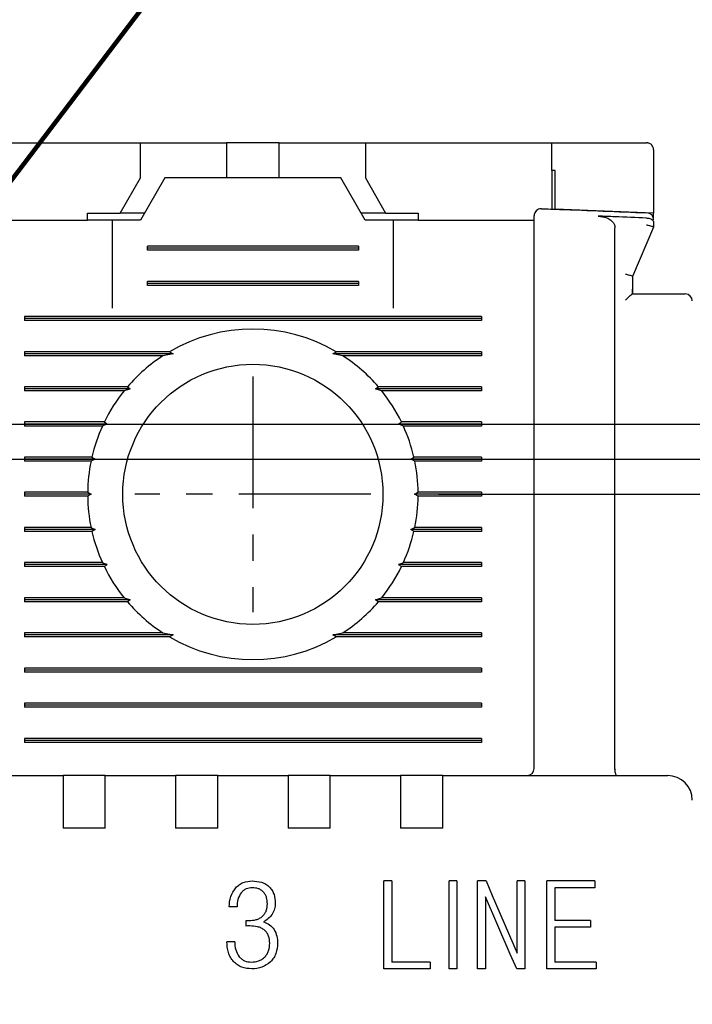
# Model space of a CAD drawing. Extents: x 2148 to 6475, y -907 to 1504.
# Tile 37 of 44: x 5617 to 5636, y 1322 to 1350. Entities that reach past the tile are written whole.
import ezdxf

# ---------------------------------------------------------------- set-up
doc = ezdxf.new("R2010")
doc.units = 0
doc.header["$LTSCALE"] = 3
doc.header["$MEASUREMENT"] = 0
doc.linetypes.add('CENTER', pattern=[2, 1.25, -0.25, 0.25, -0.25])
doc.layers.get('0').update_dxf_attribs({"linetype": 'CONTINUOUS'})
doc.layers.get('Defpoints').update_dxf_attribs({"linetype": 'CONTINUOUS'})
doc.layers.add('cen', color=1, linetype='CENTER')
doc.layers.add('di', color=3, linetype='CONTINUOUS')
doc.styles.add('KIM', font='ROMANS.shx', dxfattribs={"height": 5, "bigfont": 'GSG1.shx'})
doc.styles.get("Standard").update_dxf_attribs({"font": 'romans.shx', "height": 3, "bigfont": 'ghs.shx'})
doc.dimstyles.get("Standard").update_dxf_attribs({"dimtxt": 0.18, "dimasz": 0.18, "dimexe": 0.18, "dimexo": 0.0625, "dimgap": 0.09, "dimtad": 0, "dimtih": 1, "dimtoh": 1, "dimdec": 4, "dimzin": 0, "dimdsep": 46, "dimtxsty": 'Standard', "dimcen": 0.09, "dimadec": 0, "dimazin": 0, "dimtfac": 1, "dimtdec": 4, "dimtofl": 0, "dimtmove": 0, "dimatfit": 3, "dimfxl": 0, "dimtolj": 1, "dimtzin": 0, "dimarcsym": 0})
doc.dimstyles.new('STANDARD$0', dxfattribs={"dimtxt": 5, "dimasz": 5, "dimexe": 1, "dimexo": 2, "dimgap": 2, "dimtad": 1, "dimdec": 4, "dimzin": 12, "dimdsep": 46, "dimtxsty": 'KIM', "dimcen": -1, "dimdle": 0.1, "dimadec": 0, "dimazin": 0, "dimtfac": 1, "dimtdec": 4, "dimtmove": 0, "dimatfit": 3, "dimfxl": 0, "dimtolj": 1, "dimtzin": 0, "dimarcsym": 0})

# ---------------------------------------------------------------- blocks, each defined once
blk = doc.blocks.new('*D169')
at = {"layer": 'Defpoints', "color": 0}
for p in [(5626.897, 1336.868), (5626.897, 1256.868), (5673.831, 1256.868)]:
    blk.add_point(p, dxfattribs=at)
at = {"layer": 'di'}
for p, q in [((5628.897, 1336.868), (5675.831, 1336.868)), ((5673.831, 1334.068), (5673.831, 1259.668)), ((5628.897, 1256.868), (5675.831, 1256.868))]:
    blk.add_line(p, q, dxfattribs=at)
for points in [[(5673.364, 1334.068), (5674.298, 1334.068), (5673.831, 1336.868)], [(5673.364, 1259.668), (5674.298, 1259.668), (5673.831, 1256.868)]]:
    blk.add_solid(points, dxfattribs=at)
at = {"layer": 'di', "insert": (5670.331, 1296.868), "char_height": 3, "attachment_point": 5, "rotation": 90}
blk.add_mtext('\\A1;80', dxfattribs=at)
blk = doc.blocks.new('*D170')
at = {"layer": 'Defpoints', "color": 0}
for p in [(5635.42, 1328.868), (5635.42, 1264.868), (5663.831, 1264.868)]:
    blk.add_point(p, dxfattribs=at)
at = {"layer": 'di'}
for p, q in [((5637.42, 1328.868), (5665.831, 1328.868)), ((5663.831, 1326.068), (5663.831, 1267.668)), ((5637.42, 1264.868), (5665.831, 1264.868))]:
    blk.add_line(p, q, dxfattribs=at)
for points in [[(5663.364, 1326.068), (5664.298, 1326.068), (5663.831, 1328.868)], [(5663.364, 1267.668), (5664.298, 1267.668), (5663.831, 1264.868)]]:
    blk.add_solid(points, dxfattribs=at)
at = {"layer": 'di', "insert": (5660.331, 1296.868), "char_height": 3, "attachment_point": 5, "rotation": 90}
blk.add_mtext('\\A1;64', dxfattribs=at)
blk = doc.blocks.new('*D159')
at = {"layer": 'Defpoints', "color": 0}
for p in [(5614.475, 1338.868), (5614.397, 1337.868), (5643.933, 1337.868)]:
    blk.add_point(p, dxfattribs=at)
at = {"layer": 'di'}
for p, q in [((5643.933, 1341.668), (5643.933, 1349.183)), ((5616.475, 1338.868), (5645.933, 1338.868)), ((5643.933, 1337.868), (5643.933, 1338.868)), ((5616.397, 1337.868), (5645.933, 1337.868)), ((5643.933, 1335.068), (5643.933, 1332.268))]:
    blk.add_line(p, q, dxfattribs=at)
for points in [[(5643.467, 1341.668), (5644.4, 1341.668), (5643.933, 1338.868)], [(5643.467, 1335.068), (5644.4, 1335.068), (5643.933, 1337.868)]]:
    blk.add_solid(points, dxfattribs=at)
at = {"layer": 'di', "insert": (5640.433, 1346.826), "char_height": 3, "attachment_point": 5, "rotation": 90}
blk.add_mtext('\\A1;1', dxfattribs=at)
blk = doc.blocks.new('*D164')
at = {"layer": 'Defpoints', "color": 0}
for p in [(5614.475, 1338.868), (5614.397, 1254.868), (5683.831, 1254.868)]:
    blk.add_point(p, dxfattribs=at)
at = {"layer": 'di'}
for p, q in [((5616.475, 1338.868), (5685.831, 1338.868)), ((5683.831, 1336.068), (5683.831, 1257.668)), ((5616.397, 1254.868), (5685.831, 1254.868))]:
    blk.add_line(p, q, dxfattribs=at)
for points in [[(5683.364, 1336.068), (5684.298, 1336.068), (5683.831, 1338.868)], [(5683.364, 1257.668), (5684.298, 1257.668), (5683.831, 1254.868)]]:
    blk.add_solid(points, dxfattribs=at)
at = {"layer": 'di', "insert": (5680.331, 1296.868), "char_height": 3, "attachment_point": 5, "rotation": 90}
blk.add_mtext('\\A1;84', dxfattribs=at)

msp = doc.modelspace()

# ---------------------------------------------------------------- linework, layer by layer
for p, q in [((5615.12, 1346.868), (5620.42, 1346.868)), ((5620.42, 1345.868), (5620.42, 1346.868)), ((5620.42, 1346.868), (5622.37, 1346.868)), ((5622.37, 1346.868), (5622.87, 1346.868)), ((5622.87, 1346.868), (5622.87, 1345.868)), ((5624.37, 1346.868), (5622.87, 1346.868)), ((5624.37, 1345.868), (5624.37, 1346.868)), ((5624.37, 1346.868), (5624.87, 1346.868)), ((5624.87, 1346.868), (5626.82, 1346.868)), ((5626.82, 1346.868), (5626.82, 1345.868)), ((5626.82, 1346.868), (5632.12, 1346.868)), ((5632.12, 1346.082), (5632.12, 1346.868)), ((5635.02, 1346.668), (5635.02, 1344.868)), ((5632.12, 1346.082), (5632.12, 1344.982)), ((5632.22, 1344.979), (5632.22, 1346.078)), ((5619.843, 1344.868), (5620.42, 1345.868)), ((5621.12, 1345.868), (5620.427, 1344.668)), ((5626.12, 1345.868), (5621.12, 1345.868)), ((5626.813, 1344.668), (5626.12, 1345.868)), ((5626.82, 1345.868), (5627.397, 1344.868)), ((5618.92, 1344.868), (5619.843, 1344.868)), ((5618.92, 1344.668), (5618.92, 1344.868)), ((5620.543, 1344.868), (5619.843, 1344.868)), ((5627.397, 1344.868), (5626.697, 1344.868)), ((5627.397, 1344.868), (5628.32, 1344.868)), ((5628.32, 1344.868), (5628.32, 1344.668)), ((5635.02, 1344.868), (5632.22, 1344.979)), ((5635.02, 1344.724), (5635.02, 1344.868)), ((5615.62, 1344.668), (5618.92, 1344.668)), ((5619.62, 1344.668), (5618.92, 1344.668)), ((5619.62, 1344.668), (5619.62, 1342.168)), ((5620.427, 1344.668), (5619.62, 1344.668)), ((5627.62, 1344.668), (5626.813, 1344.668)), ((5627.62, 1342.168), (5627.62, 1344.668)), ((5628.32, 1344.668), (5627.62, 1344.668)), ((5628.32, 1344.668), (5631.62, 1344.668)), ((5634.82, 1344.727), (5634.827, 1344.727)), ((5635.02, 1344.596), (5635.02, 1344.469)), ((5633.92, 1329.054), (5633.92, 1344.449)), ((5635.02, 1344.468), (5634.42, 1343.068)), ((5635.02, 1344.469), (5635.02, 1344.468)), ((5620.62, 1343.811), (5620.62, 1343.926)), ((5626.62, 1343.926), (5620.62, 1343.926)), ((5626.62, 1343.868), (5620.62, 1343.868)), ((5626.62, 1343.811), (5620.62, 1343.811)), ((5626.62, 1343.926), (5626.62, 1343.811)), ((5631.62, 1329.068), (5631.62, 1343.91)), ((5620.62, 1342.811), (5620.62, 1342.926)), ((5626.62, 1342.926), (5620.62, 1342.926)), ((5626.62, 1342.868), (5620.62, 1342.868)), ((5626.62, 1342.926), (5626.62, 1342.811)), ((5634.42, 1343.069), (5634.42, 1342.702)), ((5634.42, 1343.068), (5634.42, 1343.069)), ((5626.62, 1342.811), (5620.62, 1342.811)), ((5634.419, 1342.568), (5635.42, 1342.568)), ((5634.42, 1342.702), (5634.42, 1342.568)), ((5617.12, 1341.926), (5617.12, 1341.811)), ((5630.12, 1341.926), (5617.12, 1341.926)), ((5630.12, 1341.868), (5617.12, 1341.868)), ((5630.12, 1341.811), (5617.12, 1341.811)), ((5630.12, 1341.926), (5630.12, 1341.811)), ((5621.248, 1340.926), (5617.12, 1340.926)), ((5617.12, 1340.926), (5617.12, 1340.811)), ((5621.248, 1340.926), (5621.348, 1340.868)), ((5625.892, 1340.868), (5625.992, 1340.926)), ((5630.12, 1340.926), (5625.992, 1340.926)), ((5630.12, 1340.926), (5630.12, 1340.811)), ((5621.348, 1340.868), (5617.12, 1340.868)), ((5621.061, 1340.811), (5617.12, 1340.811)), ((5621.348, 1340.868), (5621.061, 1340.811)), ((5626.179, 1340.811), (5625.892, 1340.868)), ((5630.12, 1340.868), (5625.892, 1340.868)), ((5630.12, 1340.811), (5626.179, 1340.811)), ((5620.051, 1339.926), (5617.12, 1339.926)), ((5617.12, 1339.926), (5617.12, 1339.811)), ((5620.133, 1339.868), (5617.12, 1339.868)), ((5619.955, 1339.811), (5617.12, 1339.811)), ((5630.12, 1339.868), (5627.107, 1339.868)), ((5630.12, 1339.926), (5627.189, 1339.926)), ((5630.12, 1339.811), (5627.285, 1339.811)), ((5630.12, 1339.926), (5630.12, 1339.811)), ((5621.22, 1339.668), (5621.221, 1339.685)), ((5626.019, 1339.685), (5626.02, 1339.668)), ((5619.394, 1338.926), (5617.12, 1338.926)), ((5617.12, 1338.926), (5617.12, 1338.811)), ((5630.12, 1338.926), (5627.846, 1338.926)), ((5630.12, 1338.926), (5630.12, 1338.811)), ((5619.477, 1338.868), (5617.12, 1338.868)), ((5619.34, 1338.811), (5617.12, 1338.811)), ((5630.12, 1338.868), (5627.762, 1338.868)), ((5630.12, 1338.811), (5627.9, 1338.811)), ((5619.041, 1337.926), (5617.12, 1337.926)), ((5617.12, 1337.926), (5617.12, 1337.811)), ((5619.13, 1337.868), (5617.12, 1337.868)), ((5619.015, 1337.811), (5617.12, 1337.811)), ((5619.13, 1337.868), (5619.015, 1337.811)), ((5619.041, 1337.926), (5619.13, 1337.868)), ((5628.11, 1337.868), (5628.199, 1337.926)), ((5628.225, 1337.811), (5628.11, 1337.868)), ((5630.12, 1337.868), (5628.11, 1337.868)), ((5630.12, 1337.926), (5628.199, 1337.926)), ((5630.12, 1337.811), (5628.225, 1337.811)), ((5630.12, 1337.926), (5630.12, 1337.811)), ((5618.92, 1336.926), (5617.12, 1336.926)), ((5617.12, 1336.926), (5617.12, 1336.811)), ((5619.02, 1336.868), (5617.12, 1336.868)), ((5618.92, 1336.811), (5617.12, 1336.811)), ((5618.92, 1336.926), (5619.02, 1336.868)), ((5619.02, 1336.868), (5618.92, 1336.811)), ((5628.22, 1336.868), (5628.32, 1336.926)), ((5630.12, 1336.868), (5628.22, 1336.868)), ((5628.32, 1336.811), (5628.22, 1336.868)), ((5630.12, 1336.926), (5628.32, 1336.926)), ((5630.12, 1336.811), (5628.32, 1336.811)), ((5630.12, 1336.926), (5630.12, 1336.811)), ((5619.015, 1335.926), (5617.12, 1335.926)), ((5617.12, 1335.926), (5617.12, 1335.811)), ((5619.13, 1335.868), (5617.12, 1335.868)), ((5619.015, 1335.926), (5619.13, 1335.868)), ((5619.13, 1335.868), (5619.041, 1335.811)), ((5628.11, 1335.868), (5628.225, 1335.926)), ((5630.12, 1335.868), (5628.11, 1335.868)), ((5628.199, 1335.811), (5628.11, 1335.868)), ((5630.12, 1335.926), (5628.225, 1335.926)), ((5630.12, 1335.926), (5630.12, 1335.811)), ((5619.041, 1335.811), (5617.12, 1335.811)), ((5630.12, 1335.811), (5628.199, 1335.811)), ((5619.34, 1334.926), (5617.12, 1334.926)), ((5617.12, 1334.926), (5617.12, 1334.811)), ((5619.477, 1334.868), (5617.12, 1334.868)), ((5619.394, 1334.811), (5617.12, 1334.811)), ((5630.12, 1334.868), (5627.762, 1334.868)), ((5630.12, 1334.811), (5627.846, 1334.811)), ((5630.12, 1334.926), (5627.9, 1334.926)), ((5630.12, 1334.926), (5630.12, 1334.811)), ((5619.955, 1333.926), (5617.12, 1333.926)), ((5617.12, 1333.926), (5617.12, 1333.811)), ((5621.22, 1334.053), (5621.22, 1334.068)), ((5626.02, 1334.068), (5626.02, 1334.053)), ((5630.12, 1333.926), (5627.285, 1333.926)), ((5630.12, 1333.926), (5630.12, 1333.811)), ((5620.133, 1333.868), (5617.12, 1333.868)), ((5620.051, 1333.811), (5617.12, 1333.811)), ((5630.12, 1333.868), (5627.107, 1333.868)), ((5630.12, 1333.811), (5627.189, 1333.811)), ((5621.061, 1332.926), (5617.12, 1332.926)), ((5617.12, 1332.926), (5617.12, 1332.811)), ((5621.348, 1332.868), (5617.12, 1332.868)), ((5621.248, 1332.811), (5617.12, 1332.811)), ((5621.061, 1332.926), (5621.348, 1332.868)), ((5621.348, 1332.868), (5621.248, 1332.811)), ((5625.892, 1332.868), (5626.179, 1332.926)), ((5630.12, 1332.868), (5625.892, 1332.868)), ((5625.992, 1332.811), (5625.892, 1332.868)), ((5630.12, 1332.811), (5625.992, 1332.811)), ((5630.12, 1332.926), (5626.179, 1332.926)), ((5630.12, 1332.926), (5630.12, 1332.811)), ((5617.12, 1331.926), (5617.12, 1331.811)), ((5630.12, 1331.926), (5617.12, 1331.926)), ((5630.12, 1331.926), (5630.12, 1331.811)), ((5630.12, 1331.868), (5617.12, 1331.868)), ((5630.12, 1331.811), (5617.12, 1331.811)), ((5617.12, 1330.926), (5617.12, 1330.811)), ((5630.12, 1330.926), (5617.12, 1330.926)), ((5630.12, 1330.868), (5617.12, 1330.868)), ((5630.12, 1330.811), (5617.12, 1330.811)), ((5630.12, 1330.926), (5630.12, 1330.811)), ((5617.12, 1329.926), (5617.12, 1329.811)), ((5630.12, 1329.926), (5617.12, 1329.926)), ((5630.12, 1329.868), (5617.12, 1329.868)), ((5630.12, 1329.811), (5617.12, 1329.811)), ((5630.12, 1329.926), (5630.12, 1329.811)), ((5604.02, 1328.868), (5618.22, 1328.868)), ((5618.22, 1328.868), (5618.22, 1328.177)), ((5619.42, 1328.868), (5618.22, 1328.868)), ((5619.42, 1328.868), (5621.42, 1328.868)), ((5619.42, 1328.177), (5619.42, 1328.868)), ((5621.42, 1328.868), (5621.42, 1328.177)), ((5622.62, 1328.868), (5621.42, 1328.868)), ((5622.62, 1328.868), (5624.62, 1328.868)), ((5622.62, 1328.177), (5622.62, 1328.868)), ((5624.62, 1328.868), (5624.62, 1328.177)), ((5625.82, 1328.868), (5624.62, 1328.868)), ((5625.82, 1328.868), (5627.82, 1328.868)), ((5625.82, 1328.177), (5625.82, 1328.868)), ((5627.82, 1328.868), (5627.82, 1328.177)), ((5629.02, 1328.868), (5627.82, 1328.868)), ((5629.02, 1328.868), (5635.42, 1328.868)), ((5629.02, 1328.177), (5629.02, 1328.868)), ((5633.92, 1329.054), (5633.92, 1329.052)), ((5618.22, 1328.177), (5618.22, 1327.368)), ((5619.42, 1327.368), (5619.42, 1328.177)), ((5621.42, 1328.177), (5621.42, 1327.368)), ((5622.62, 1327.368), (5622.62, 1328.177)), ((5624.62, 1328.177), (5624.62, 1327.368)), ((5625.82, 1327.368), (5625.82, 1328.177)), ((5627.82, 1328.177), (5627.82, 1327.368)), ((5629.02, 1327.368), (5629.02, 1328.177)), ((5619.42, 1327.368), (5618.22, 1327.368)), ((5622.62, 1327.368), (5621.42, 1327.368)), ((5625.82, 1327.368), (5624.62, 1327.368)), ((5629.02, 1327.368), (5627.82, 1327.368)), ((5627.344, 1323.368), (5627.344, 1325.868)), ((5627.569, 1325.868), (5627.344, 1325.868)), ((5627.569, 1325.868), (5627.569, 1323.561)), ((5629.423, 1325.872), (5629.201, 1325.872)), ((5629.201, 1323.372), (5629.201, 1325.872)), ((5629.423, 1325.872), (5629.423, 1323.372)), ((5630.012, 1323.368), (5630.012, 1325.868)), ((5630.257, 1325.868), (5630.012, 1325.868)), ((5630.257, 1325.868), (5630.429, 1325.451)), ((5631.134, 1323.817), (5631.134, 1325.868)), ((5631.358, 1325.868), (5631.134, 1325.868)), ((5631.358, 1325.868), (5631.358, 1323.368)), ((5631.98, 1323.368), (5631.98, 1325.868)), ((5633.344, 1325.868), (5631.98, 1325.868)), ((5633.344, 1325.868), (5633.344, 1325.676)), ((5633.344, 1325.676), (5632.205, 1325.676)), ((5632.205, 1325.676), (5632.205, 1324.747)), ((5630.942, 1323.786), (5630.237, 1325.42)), ((5630.237, 1325.42), (5630.237, 1323.368)), ((5630.429, 1325.451), (5631.134, 1323.817)), ((5623.169, 1325.131), (5622.944, 1325.131)), ((5623.425, 1324.586), (5623.425, 1324.747)), ((5633.222, 1324.747), (5632.205, 1324.747)), ((5633.222, 1324.747), (5633.222, 1324.554)), ((5633.222, 1324.554), (5632.205, 1324.554)), ((5632.205, 1324.554), (5632.205, 1323.561)), ((5623.105, 1324.138), (5622.88, 1324.138)), ((5628.66, 1323.561), (5627.569, 1323.561)), ((5628.66, 1323.561), (5628.66, 1323.368)), ((5631.13, 1323.368), (5630.942, 1323.786)), ((5633.387, 1323.561), (5632.205, 1323.561)), ((5633.387, 1323.561), (5633.387, 1323.368)), ((5628.66, 1323.368), (5627.344, 1323.368)), ((5629.423, 1323.372), (5629.201, 1323.372)), ((5630.237, 1323.368), (5630.012, 1323.368)), ((5631.358, 1323.368), (5631.13, 1323.368)), ((5633.387, 1323.368), (5631.98, 1323.368))]:
    msp.add_line(p, q)
at = {"flags": 128}
for points in [[(5632.22, 1346.078), (5632.207, 1346.079), (5632.195, 1346.079), (5632.182, 1346.079), (5632.17, 1346.08), (5632.157, 1346.08), (5632.145, 1346.081), (5632.132, 1346.081), (5632.12, 1346.082)], [(5620.051, 1339.926), (5620.093, 1339.896), (5620.133, 1339.868)], [(5627.107, 1339.868), (5627.147, 1339.896), (5627.189, 1339.926)], [(5619.394, 1338.926), (5619.46, 1338.88), (5619.477, 1338.868)], [(5619.477, 1334.868), (5619.46, 1334.856), (5619.394, 1334.811)], [(5627.846, 1334.811), (5627.78, 1334.856), (5627.762, 1334.868)], [(5620.133, 1333.868), (5620.093, 1333.84), (5620.051, 1333.811)], [(5627.189, 1333.811), (5627.147, 1333.84), (5627.107, 1333.868)], [(5623.425, 1324.747), (5623.472, 1324.745), (5623.509, 1324.743)], [(5623.53, 1324.589), (5623.471, 1324.588), (5623.425, 1324.586)]]:
    msp.add_lwpolyline(points, dxfattribs=at)
msp.add_circle((5623.62, 1336.868), 3.7)
for centre, radius, start, end in [((5631.82, 1344.793), 0.2, 87.9234, 180), ((5634.82, 1344.677), 0.2, 0, 87.6223), ((5635.92, 1342.368), 0.2, 0, 90), ((5623.62, 1336.868), 4.7, 59.6946, 120.3054), ((5623.62, 1336.868), 4.7, 122.9885, 139.4145), ((5623.62, 1336.868), 4.7, 40.5855, 57.0115), ((5623.62, 1336.868), 4.7, 141.2434, 154.0354), ((5623.62, 1336.868), 4.7, 25.9646, 38.7566), ((5623.62, 1336.868), 4.7, 155.591, 166.9942), ((5623.62, 1336.868), 4.7, 13.0058, 24.409), ((5623.62, 1336.868), 4.7, 168.4349, 179.2962), ((5623.62, 1336.868), 4.7, 0.7038, 11.5651), ((5623.62, 1336.868), 4.7, 180.7038, 191.5651), ((5623.62, 1336.868), 4.7, 348.4349, 359.2962), ((5623.62, 1336.868), 4.7, 193.0058, 204.409), ((5623.62, 1336.868), 4.7, 335.591, 346.9942), ((5623.62, 1336.868), 4.7, 205.9646, 218.7566), ((5623.62, 1336.868), 4.7, 321.2434, 334.0354), ((5623.62, 1336.868), 4.7, 220.5855, 237.0115), ((5623.62, 1336.868), 4.7, 302.9885, 319.4145), ((5623.62, 1336.868), 4.7, 239.6946, 300.3054), ((5631.42, 1329.068), 0.2, 270, 0), ((5635.42, 1328.168), 0.7, 0, 90)]:
    msp.add_arc(centre, radius, start, end)
for points, knots in [([(5632.12, 1346.868), (5632.833, 1346.868), (5633.733, 1346.868), (5634.633, 1346.868), (5634.82, 1346.868)], [0, 0, 0, 0, 0.792364, 1, 1, 1, 1]), ([(5635.02, 1346.668), (5635.013, 1346.714), (5635.005, 1346.77), (5634.941, 1346.829), (5634.907, 1346.85), (5634.869, 1346.863), (5634.84, 1346.868), (5634.824, 1346.868), (5634.82, 1346.868)], [0, 0, 0, 0, 0.582295, 0.707133, 0.83265, 0.904335, 0.976667, 1, 1, 1, 1]), ([(5631.827, 1344.993), (5631.999, 1344.987), (5632.999, 1344.95), (5633.999, 1344.91), (5634.828, 1344.876)], [0, 0, 0, 0, 0.17144, 1, 1, 1, 1]), ([(5631.62, 1343.91), (5631.62, 1343.945), (5631.62, 1344.09), (5631.62, 1344.334), (5631.62, 1344.588), (5631.62, 1344.76), (5631.62, 1344.782), (5631.62, 1344.793)], [0, 0, 0, 0, 0.071852, 0.304045, 0.536089, 0.768042, 1, 1, 1, 1]), ([(5633.442, 1344.783), (5633.525, 1344.773), (5633.653, 1344.758), (5633.799, 1344.678), (5633.877, 1344.598), (5633.915, 1344.519), (5633.918, 1344.469), (5633.92, 1344.449)], [0, 0, 0, 0, 0.386444, 0.5980593, 0.7673494, 0.9030567, 1, 1, 1, 1]), ([(5634.82, 1344.727), (5634.52, 1344.74), (5634.061, 1344.759), (5633.601, 1344.777), (5633.442, 1344.783)], [0, 0, 0, 0, 0.652978, 1, 1, 1, 1]), ([(5634.82, 1344.533), (5634.821, 1344.533), (5634.837, 1344.53), (5634.876, 1344.521), (5634.931, 1344.507), (5634.98, 1344.492), (5635.014, 1344.478), (5635.018, 1344.472), (5635.02, 1344.469)], [0, 0, 0, 0, 0.0143064, 0.1552583, 0.3703962, 0.5814888, 0.7907073, 1, 1, 1, 1]), ([(5634.827, 1344.727), (5634.847, 1344.726), (5634.889, 1344.722), (5634.943, 1344.703), (5634.987, 1344.674), (5635.014, 1344.637), (5635.02, 1344.61), (5635.02, 1344.596), (5635.02, 1344.596)], [0, 0, 0, 0, 0.188749, 0.377161, 0.574273, 0.792588, 0.990737, 1, 1, 1, 1]), ([(5634.22, 1343.133), (5634.221, 1343.132), (5634.237, 1343.129), (5634.276, 1343.121), (5634.331, 1343.107), (5634.38, 1343.092), (5634.414, 1343.078), (5634.418, 1343.072), (5634.42, 1343.069)], [0, 0, 0, 0, 0.014303, 0.155269, 0.370412, 0.5815, 0.790723, 1, 1, 1, 1]), ([(5634.22, 1342.391), (5634.221, 1342.392), (5634.23, 1342.401), (5634.266, 1342.437), (5634.323, 1342.491), (5634.375, 1342.538), (5634.407, 1342.564), (5634.415, 1342.567), (5634.419, 1342.568)], [0, 0, 0, 0, 0.007909, 0.106332, 0.436952, 0.679895, 0.839402, 1, 1, 1, 1]), ([(5634.419, 1342.568), (5634.419, 1342.613), (5634.42, 1342.658), (5634.42, 1342.701), (5634.42, 1342.702)], [0, 0, 0, 0, 0.9895606, 1, 1, 1, 1]), ([(5635.42, 1342.568), (5635.476, 1342.568), (5635.588, 1342.568), (5635.737, 1342.568), (5635.85, 1342.568), (5635.911, 1342.568), (5635.917, 1342.568), (5635.92, 1342.568)], [0, 0, 0, 0, 0.212947, 0.425872, 0.639421, 0.854292, 1, 1, 1, 1]), ([(5620.133, 1339.868), (5620.115, 1339.863), (5620.056, 1339.844), (5619.996, 1339.824), (5619.955, 1339.811)], [0, 0, 0, 0, 0.296334, 1, 1, 1, 1]), ([(5627.285, 1339.811), (5627.243, 1339.824), (5627.184, 1339.844), (5627.125, 1339.863), (5627.107, 1339.868)], [0, 0, 0, 0, 0.703666, 1, 1, 1, 1]), ([(5627.762, 1338.868), (5627.768, 1338.872), (5627.796, 1338.892), (5627.824, 1338.911), (5627.846, 1338.926)], [0, 0, 0, 0, 0.205242, 1, 1, 1, 1]), ([(5619.477, 1338.868), (5619.474, 1338.867), (5619.428, 1338.848), (5619.382, 1338.829), (5619.34, 1338.811)], [0, 0, 0, 0, 0.076336, 1, 1, 1, 1]), ([(5627.9, 1338.811), (5627.858, 1338.829), (5627.812, 1338.848), (5627.766, 1338.867), (5627.762, 1338.868)], [0, 0, 0, 0, 0.923664, 1, 1, 1, 1]), ([(5619.34, 1334.926), (5619.382, 1334.908), (5619.428, 1334.889), (5619.474, 1334.87), (5619.477, 1334.868)], [0, 0, 0, 0, 0.922333, 1, 1, 1, 1]), ([(5627.762, 1334.868), (5627.766, 1334.87), (5627.812, 1334.889), (5627.858, 1334.908), (5627.9, 1334.926)], [0, 0, 0, 0, 0.077667, 1, 1, 1, 1]), ([(5619.955, 1333.926), (5619.996, 1333.912), (5620.055, 1333.893), (5620.115, 1333.874), (5620.133, 1333.868)], [0, 0, 0, 0, 0.7026108, 1, 1, 1, 1]), ([(5627.107, 1333.868), (5627.125, 1333.874), (5627.184, 1333.893), (5627.244, 1333.912), (5627.285, 1333.926)], [0, 0, 0, 0, 0.2973892, 1, 1, 1, 1]), ([(5633.974, 1328.868), (5633.973, 1328.868), (5633.97, 1328.868), (5633.961, 1328.872), (5633.947, 1328.89), (5633.933, 1328.931), (5633.923, 1328.987), (5633.921, 1329.031), (5633.92, 1329.052)], [0, 0, 0, 0, 0.013217, 0.115338, 0.344001, 0.565226, 0.78254, 1, 1, 1, 1]), ([(5623.135, 1325.676), (5623.166, 1325.706), (5623.229, 1325.767), (5623.385, 1325.85), (5623.516, 1325.861), (5623.603, 1325.868)], [0, 0, 0, 0, 0.251597, 0.501735, 1, 1, 1, 1]), ([(5623.603, 1325.868), (5623.692, 1325.863), (5623.826, 1325.854), (5623.991, 1325.783), (5624.058, 1325.725), (5624.092, 1325.696)], [0, 0, 0, 0, 0.500587, 0.749875, 1, 1, 1, 1]), ([(5622.944, 1325.131), (5622.952, 1325.231), (5622.966, 1325.43), (5623.079, 1325.594), (5623.135, 1325.676)], [0, 0, 0, 0, 0.502485, 1, 1, 1, 1]), ([(5623.289, 1325.535), (5623.253, 1325.473), (5623.179, 1325.349), (5623.172, 1325.204), (5623.169, 1325.131)], [0, 0, 0, 0, 0.496748, 1, 1, 1, 1]), ([(5623.605, 1325.676), (5623.545, 1325.671), (5623.455, 1325.662), (5623.35, 1325.601), (5623.31, 1325.557), (5623.289, 1325.535)], [0, 0, 0, 0, 0.499036, 0.748555, 1, 1, 1, 1]), ([(5623.923, 1325.551), (5623.902, 1325.571), (5623.859, 1325.611), (5623.753, 1325.666), (5623.664, 1325.672), (5623.605, 1325.676)], [0, 0, 0, 0, 0.2499034, 0.499161, 1, 1, 1, 1]), ([(5624.034, 1325.22), (5624.03, 1325.28), (5624.024, 1325.369), (5623.979, 1325.481), (5623.942, 1325.528), (5623.923, 1325.551)], [0, 0, 0, 0, 0.500512, 0.7499, 1, 1, 1, 1]), ([(5624.092, 1325.696), (5624.119, 1325.664), (5624.173, 1325.601), (5624.244, 1325.447), (5624.253, 1325.322), (5624.258, 1325.237)], [0, 0, 0, 0, 0.249365, 0.498292, 1, 1, 1, 1]), ([(5623.893, 1324.865), (5623.916, 1324.889), (5623.961, 1324.936), (5624.022, 1325.055), (5624.029, 1325.154), (5624.034, 1325.22)], [0, 0, 0, 0, 0.25034, 0.499811, 1, 1, 1, 1]), ([(5624.258, 1325.237), (5624.255, 1325.181), (5624.249, 1325.07), (5624.197, 1324.971), (5624.171, 1324.922)], [0, 0, 0, 0, 0.50203, 1, 1, 1, 1]), ([(5624.171, 1324.922), (5624.136, 1324.878), (5624.066, 1324.79), (5623.969, 1324.733), (5623.92, 1324.705)], [0, 0, 0, 0, 0.500746, 1, 1, 1, 1]), ([(5623.509, 1324.743), (5623.578, 1324.747), (5623.681, 1324.753), (5623.812, 1324.801), (5623.866, 1324.844), (5623.893, 1324.865)], [0, 0, 0, 0, 0.500518, 0.750129, 1, 1, 1, 1]), ([(5623.92, 1324.705), (5623.981, 1324.683), (5624.101, 1324.639), (5624.184, 1324.54), (5624.225, 1324.491)], [0, 0, 0, 0, 0.500523, 1, 1, 1, 1]), ([(5623.953, 1324.47), (5623.922, 1324.491), (5623.861, 1324.533), (5623.717, 1324.581), (5623.605, 1324.586), (5623.53, 1324.589)], [0, 0, 0, 0, 0.248672, 0.497724, 1, 1, 1, 1]), ([(5624.098, 1324.097), (5624.094, 1324.166), (5624.087, 1324.27), (5624.026, 1324.396), (5623.977, 1324.445), (5623.953, 1324.47)], [0, 0, 0, 0, 0.50017, 0.749372, 1, 1, 1, 1]), ([(5624.225, 1324.491), (5624.255, 1324.428), (5624.315, 1324.303), (5624.32, 1324.164), (5624.323, 1324.095)], [0, 0, 0, 0, 0.500392, 1, 1, 1, 1]), ([(5623.072, 1323.574), (5623.04, 1323.614), (5622.978, 1323.693), (5622.896, 1323.882), (5622.886, 1324.035), (5622.88, 1324.138)], [0, 0, 0, 0, 0.248919, 0.497544, 1, 1, 1, 1]), ([(5623.105, 1324.138), (5623.107, 1324.061), (5623.113, 1323.909), (5623.192, 1323.778), (5623.231, 1323.713)], [0, 0, 0, 0, 0.502132, 1, 1, 1, 1]), ([(5623.958, 1323.704), (5623.981, 1323.731), (5624.028, 1323.785), (5624.086, 1323.918), (5624.093, 1324.025), (5624.098, 1324.097)], [0, 0, 0, 0, 0.249797, 0.498979, 1, 1, 1, 1]), ([(5624.323, 1324.095), (5624.315, 1323.997), (5624.303, 1323.851), (5624.218, 1323.674), (5624.153, 1323.602), (5624.121, 1323.565)], [0, 0, 0, 0, 0.49928, 0.748692, 1, 1, 1, 1]), ([(5623.588, 1323.368), (5623.492, 1323.376), (5623.349, 1323.388), (5623.176, 1323.476), (5623.106, 1323.541), (5623.072, 1323.574)], [0, 0, 0, 0, 0.4994776, 0.7489892, 1, 1, 1, 1]), ([(5623.231, 1323.713), (5623.253, 1323.69), (5623.298, 1323.643), (5623.412, 1323.575), (5623.51, 1323.567), (5623.576, 1323.561)], [0, 0, 0, 0, 0.250679, 0.500117, 1, 1, 1, 1]), ([(5623.576, 1323.561), (5623.646, 1323.566), (5623.751, 1323.574), (5623.879, 1323.634), (5623.932, 1323.681), (5623.958, 1323.704)], [0, 0, 0, 0, 0.499525, 0.748942, 1, 1, 1, 1]), ([(5624.121, 1323.565), (5624.042, 1323.506), (5623.885, 1323.386), (5623.687, 1323.374), (5623.588, 1323.368)], [0, 0, 0, 0, 0.498843, 1, 1, 1, 1])]:
    msp.add_open_spline(points, degree=3, knots=knots)
at = {"layer": 'cen'}
for p, q in [((5623.62, 1340.223), (5623.62, 1333.514)), ((5626.975, 1336.868), (5620.265, 1336.868))]:
    msp.add_line(p, q, dxfattribs=at)

# ---------------------------------------------------------------- dimensions: what is measured, and where the dimension line sits
at = {"layer": 'di'}
for base, p1, p2, override, picture, middle in [((5643.933, 1337.868), (5614.475, 1338.868), (5614.397, 1337.868), {"dimtxt": 3, "dimasz": 2.8, "dimexe": 2, "dimdec": 2, "dimzin": 8, "dimtxsty": 'Standard', "dimcen": 0, "dimclrd": 256, "dimclre": 256, "dimclrt": 256, "dimadec": 2, "dimazin": 2, "dimtfac": 0.6, "dimtdec": 2, "dimtzin": 8, "dimlwd": 65535, "dimlwe": 65535, "dimarcsym": 1}, '*D159', (5643.933, 1346.826)), ((5683.831, 1254.868), (5614.475, 1338.868), (5614.397, 1254.868), {"dimtxt": 3, "dimasz": 2.8, "dimexe": 2, "dimdec": 2, "dimzin": 8, "dimtxsty": 'Standard', "dimcen": 0, "dimclrd": 256, "dimclre": 256, "dimclrt": 256, "dimadec": 2, "dimazin": 2, "dimtfac": 0.6, "dimtdec": 2, "dimtmove": 0, "dimtzin": 8, "dimlwd": 65535, "dimlwe": 65535, "dimarcsym": 1}, '*D164', (5683.831, 1296.868)), ((5673.831, 1256.868), (5626.897, 1336.868), (5626.897, 1256.868), {"dimtxt": 3, "dimasz": 2.8, "dimexe": 2, "dimdec": 2, "dimzin": 8, "dimtxsty": 'Standard', "dimcen": 0, "dimclrd": 256, "dimclre": 256, "dimclrt": 256, "dimadec": 2, "dimazin": 2, "dimtfac": 0.6, "dimtdec": 2, "dimtmove": 0, "dimtzin": 8, "dimlwd": 65535, "dimlwe": 65535, "dimarcsym": 1}, '*D169', (5673.831, 1296.868)), ((5663.831, 1264.868), (5635.42, 1328.868), (5635.42, 1264.868), {"dimtxt": 3, "dimasz": 2.8, "dimexe": 2, "dimdec": 2, "dimzin": 8, "dimtxsty": 'Standard', "dimcen": 0, "dimclrd": 256, "dimclre": 256, "dimclrt": 256, "dimadec": 2, "dimazin": 2, "dimtfac": 0.6, "dimtdec": 2, "dimtmove": 0, "dimtzin": 8, "dimlwd": 65535, "dimlwe": 65535, "dimarcsym": 1}, '*D170', (5663.831, 1296.868))]:
    dim = msp.add_linear_dim(base=base, p1=p1, p2=p2, angle=270, dimstyle='STANDARD$0', override=override, dxfattribs=at)
    dim.commit()
    dim.dimension.update_dxf_attribs({"geometry": picture, "text_midpoint": middle, "dimtype": 160})

# ---------------------------------------------------------------- leaders
at = {"layer": 'di', "annotation_type": 0, "has_hookline": 1, "hookline_direction": 0}
for points, text_width in [([(5611.12, 1338.407), (5625.278, 1357.022), (5628.478, 1357.022)], 26.946), ([(5621.12, 1299.968), (5660.363, 1354.459), (5663.563, 1354.459)], 31.6), ([(5629.72, 1299.968), (5659.15, 1343.209), (5662.35, 1343.209)], 45.067)]:
    msp.add_leader(points, dimstyle='Standard', override={"dimtxt": 4, "dimasz": 3.2, "dimexe": 2, "dimexo": 2, "dimgap": 2, "dimtad": 1, "dimtih": 0, "dimtoh": 0, "dimdec": 2, "dimzin": 8, "dimcen": 0, "dimclrd": 256, "dimclre": 256, "dimclrt": 256, "dimadec": 2, "dimazin": 2, "dimtfac": 0.6, "dimtdec": 2, "dimtofl": 1, "dimtzin": 8, "dimlwd": 65535, "dimlwe": 65535, "dimarcsym": 1}, dxfattribs=dict(at, text_width=text_width))

doc.saveas('drawing.dxf')
